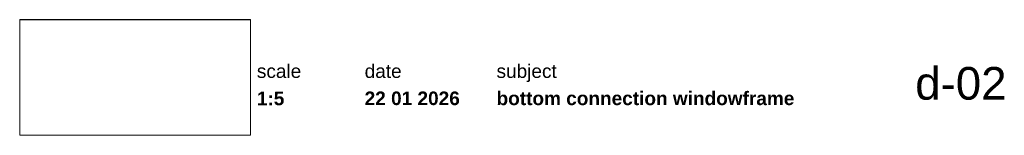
# Paper-space layout 'd-02 bottom connection windowframe' of a CAD drawing. Header units: millimetres. Extents: x 12 to 195, y 11 to 236.
# Tile 1 of 2: x 14 to 195, y 11 to 32. Entities that reach past the tile are written whole.
import ezdxf
from ezdxf.xclip import XClip

# ---------------------------------------------------------------- set-up
doc = ezdxf.new("R2010")
doc.units = ezdxf.units.MM
doc.header["$MEASUREMENT"] = 0
doc.header["$XCLIPFRAME"] = 0
doc.linetypes.add('Wipeout_Contour', pattern=[1000, 0, -1000])
doc.styles.add('GENERATED_STYLE_1', font='HelveticaNeue.ttc')
doc.styles.add('GENERATED_STYLE_2', font='HelveticaNeue.ttc')
picture_1 = doc.add_image_def('image1.png', size_in_pixel=(317, 159))

# ---------------------------------------------------------------- blocks, each defined once
blk = doc.blocks.new('Drawing_1_1', base_point=(-200, 60))
at = {"color": 2, "linetype": 'Continuous', "lineweight": 0}
for s, insert, char_height, attachment_point, style in [('\\A1;{\\pql;\\fHelvetica Neue|b0|i0|c0|p0;\\W1.000000;scale}', (57.28, 24.14), 2.5, 1, 'GENERATED_STYLE_1'), ('\\A1;{\\pql;\\fHelvetica Neue|b0|i0|c0|p0;\\W1.000000;date}', (77.08, 24.14), 2.5, 1, 'GENERATED_STYLE_1'), ('\\A1;{\\pql;\\fHelvetica Neue|b0|i0|c0|p0;\\W1.000000;subject}', (101.31, 24.14), 2.5, 1, 'GENERATED_STYLE_1'), ('\\A1;{\\pqr;\\fHelvetica Neue|b0|i0|c0|p0;\\W1.000000;d-02}', (195, 23.65), 6, 3, 'GENERATED_STYLE_1'), ('\\A1;{\\pql;\\fHelvetica Neue|b1|i0|c0|p0;\\W1.000000;1:5}', (57.28, 19.12), 2.5, 1, 'GENERATED_STYLE_2'), ('\\A1;{\\pql;\\fHelvetica Neue|b1|i0|c0|p0;\\W1.000000;22 01 2026}', (77.08, 19.14), 2.5, 1, 'GENERATED_STYLE_2'), ('\\A1;{\\pql;\\fHelvetica Neue|b1|i0|c0|p0;\\W1.000000;bottom connection windowframe}', (101.31, 19.14), 2.5, 1, 'GENERATED_STYLE_2')]:
    blk.add_mtext(s, dxfattribs=dict(at, insert=insert, char_height=char_height, attachment_point=attachment_point, style=style))
at = {"color": 254, "linetype": 'Wipeout_Contour', "lineweight": 0, "ltscale": 174.062972}
blk.add_wipeout([(13.71, 11.09), (56.11, 11.09), (56.11, 32.35), (13.71, 32.35)], dxfattribs=at)
at = {"color": 9, "lineweight": 0}
image = blk.add_image(picture_1, insert=(13.71, 11.09), size_in_units=(42.4, 21.27), dxfattribs=at)
image.set_boundary_path([(-0.5, -0.5), (316.5, 158.5)])

psp = doc.layouts.new('d-02 bottom connection windowframe')

# ---------------------------------------------------------------- block references
at = {"color": 4, "linetype": 'Continuous', "lineweight": 0}
ref = psp.add_blockref('Drawing_1_1', (-200, 60), dxfattribs=at)
XClip(ref).set_block_clipping_path([(-287.3178906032, -75.7273941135), (502.7286062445, 56.3449743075)])

doc.saveas('drawing.dxf')
